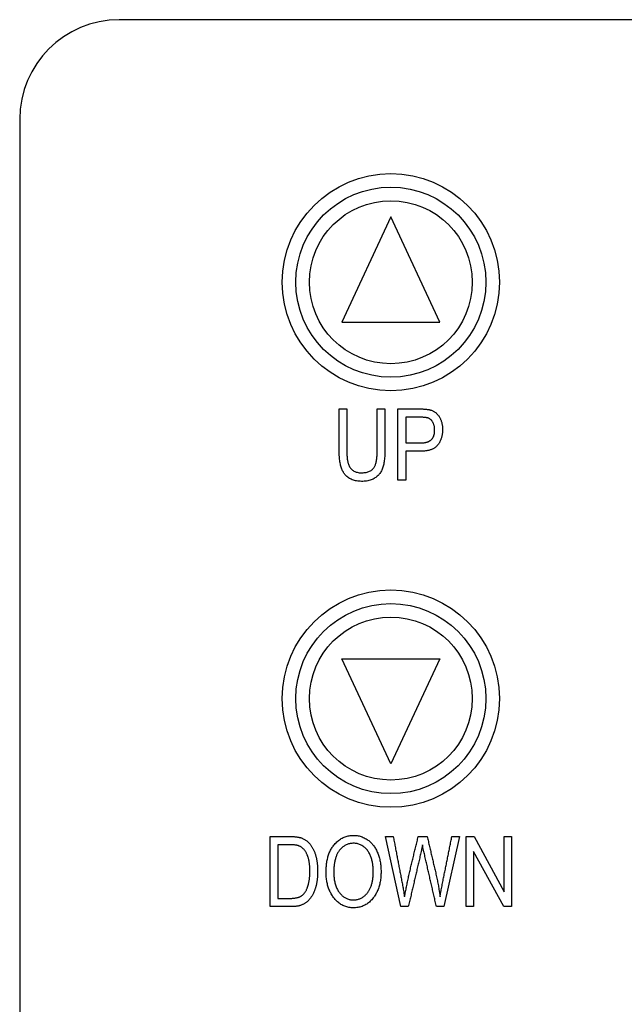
# Model space of a CAD drawing. Extents: x 62 to 213, y 47 to 156.
# Tile 2 of 8: x 62 to 96, y 102 to 156. Entities that reach past the tile are written whole.
import ezdxf

# ---------------------------------------------------------------- set-up
doc = ezdxf.new("R2010")
doc.units = 0
doc.layers.add('DEFAULT', color=7, linetype='CONTINUOUS')
doc.layers.add('DV1_0', color=7, linetype='CONTINUOUS')

# ---------------------------------------------------------------- blocks, each defined once
blk = doc.blocks.new('SE')
at = {"layer": 'DV1_0', "color": 7, "linetype": 'CONTINUOUS'}
for p, q in [((207.964, 156.085), (67.964, 156.085)), ((62.464, 150.585), (62.464, 100.585)), ((82.964, 145.187), (80.264, 139.385)), ((85.664, 139.385), (82.964, 145.187)), ((80.264, 139.385), (85.664, 139.385)), ((80.109, 134.585), (80.533, 134.585)), ((82.215, 134.585), (82.639, 134.585)), ((83.359, 130.648), (83.359, 134.585)), ((83.786, 134.124), (83.786, 132.709)), ((83.786, 132.248), (83.786, 130.648)), ((83.786, 130.648), (83.359, 130.648)), ((82.964, 114.982), (80.264, 120.785)), ((80.264, 120.785), (85.664, 120.785)), ((85.664, 120.785), (82.964, 114.982)), ((76.295, 107.093), (76.295, 110.966)), ((83.512, 107.093), (82.674, 110.966)), ((82.674, 110.966), (83.097, 110.966)), ((84.478, 110.966), (84.97, 110.966)), ((86.762, 110.966), (85.898, 107.093)), ((86.336, 110.966), (86.762, 110.966)), ((87.13, 107.093), (87.13, 110.966)), ((87.13, 110.966), (87.558, 110.966)), ((87.558, 110.966), (89.231, 107.907)), ((89.231, 107.907), (89.231, 110.966)), ((89.231, 110.966), (89.633, 110.966)), ((89.633, 110.966), (89.633, 107.093)), ((76.713, 110.513), (76.713, 107.549)), ((87.532, 110.147), (87.532, 107.093)), ((89.202, 107.093), (87.532, 110.147)), ((83.929, 107.093), (83.512, 107.093)), ((85.898, 107.093), (85.483, 107.093)), ((87.532, 107.093), (87.13, 107.093)), ((89.633, 107.093), (89.202, 107.093))]:
    blk.add_line(p, q, dxfattribs=at)
for points in [[(82.639, 134.585), (82.639, 134.522), (82.639, 134.46), (82.639, 134.398), (82.639, 134.335), (82.639, 134.273), (82.639, 134.211), (82.639, 134.148), (82.639, 134.086), (82.639, 134.024), (82.639, 133.962), (82.639, 133.899), (82.639, 133.837), (82.639, 133.775), (82.639, 133.712), (82.639, 133.65), (82.639, 133.588), (82.639, 133.525), (82.639, 133.463), (82.639, 133.401), (82.639, 133.338), (82.639, 133.276), (82.639, 133.214), (82.639, 133.152), (82.639, 133.089), (82.639, 133.027), (82.639, 132.965), (82.639, 132.902), (82.639, 132.84), (82.639, 132.778), (82.639, 132.715), (82.639, 132.653), (82.639, 132.591), (82.639, 132.528), (82.639, 132.466), (82.639, 132.404), (82.639, 132.341), (82.639, 132.268), (82.638, 132.185), (82.635, 132.104), (82.631, 132.026), (82.627, 131.949), (82.62, 131.875), (82.613, 131.804), (82.604, 131.734), (82.595, 131.667), (82.583, 131.602), (82.571, 131.54), (82.558, 131.48), (82.543, 131.422), (82.527, 131.366), (82.509, 131.313), (82.489, 131.261), (82.467, 131.211), (82.443, 131.162), (82.417, 131.115), (82.389, 131.07), (82.359, 131.027), (82.326, 130.985), (82.292, 130.945), (82.256, 130.907), (82.217, 130.87), (82.177, 130.835), (82.134, 130.802), (82.087, 130.77), (82.037, 130.739), (81.985, 130.711), (81.931, 130.686), (81.874, 130.664), (81.816, 130.644), (81.755, 130.627), (81.692, 130.613), (81.628, 130.602), (81.561, 130.594), (81.492, 130.588), (81.42, 130.585), (81.348, 130.585), (81.276, 130.587), (81.207, 130.592), (81.139, 130.599), (81.074, 130.609), (81.011, 130.622), (80.95, 130.637), (80.892, 130.654), (80.835, 130.674), (80.781, 130.697), (80.728, 130.722), (80.678, 130.749), (80.63, 130.779), (80.584, 130.812), (80.54, 130.847), (80.499, 130.885), (80.46, 130.925), (80.423, 130.967), (80.396, 131.003), (80.37, 131.04), (80.345, 131.08), (80.322, 131.122), (80.299, 131.166), (80.278, 131.213), (80.258, 131.261), (80.24, 131.312), (80.222, 131.366), (80.206, 131.421), (80.191, 131.479), (80.177, 131.539), (80.165, 131.602), (80.154, 131.667), (80.144, 131.734), (80.135, 131.803), (80.128, 131.875), (80.121, 131.948), (80.116, 132.025), (80.113, 132.103), (80.11, 132.184), (80.109, 132.267), (80.109, 132.341), (80.109, 132.404), (80.109, 132.466), (80.109, 132.528), (80.109, 132.591), (80.109, 132.653), (80.109, 132.715), (80.109, 132.777), (80.109, 132.84), (80.109, 132.902), (80.109, 132.964), (80.109, 133.027), (80.109, 133.089), (80.109, 133.151), (80.109, 133.214), (80.109, 133.276), (80.109, 133.338), (80.109, 133.401), (80.109, 133.463), (80.109, 133.525), (80.109, 133.588), (80.109, 133.65), (80.109, 133.712), (80.109, 133.775), (80.109, 133.837), (80.109, 133.899), (80.109, 133.961), (80.109, 134.024), (80.109, 134.086), (80.109, 134.148), (80.109, 134.211), (80.109, 134.273), (80.109, 134.335), (80.109, 134.398), (80.109, 134.46), (80.109, 134.522), (80.109, 134.585)], [(80.533, 134.585), (80.533, 134.534), (80.533, 134.484), (80.533, 134.434), (80.533, 134.384), (80.533, 134.333), (80.533, 134.283), (80.533, 134.233), (80.533, 134.183), (80.533, 134.133), (80.533, 134.082), (80.533, 134.032), (80.533, 133.982), (80.533, 133.932), (80.533, 133.881), (80.533, 133.831), (80.533, 133.781), (80.533, 133.731), (80.533, 133.68), (80.533, 133.63), (80.533, 133.58), (80.533, 133.53), (80.533, 133.479), (80.533, 133.429), (80.533, 133.379), (80.533, 133.329), (80.533, 133.278), (80.533, 133.228), (80.533, 133.178), (80.533, 133.128), (80.533, 133.077), (80.533, 133.027), (80.533, 132.977), (80.533, 132.927), (80.533, 132.876), (80.533, 132.826), (80.533, 132.776), (80.533, 132.726), (80.533, 132.676), (80.533, 132.625), (80.533, 132.575), (80.533, 132.525), (80.533, 132.475), (80.533, 132.424), (80.533, 132.374), (80.533, 132.324), (80.533, 132.259), (80.534, 132.193), (80.536, 132.13), (80.538, 132.069), (80.541, 132.011), (80.544, 131.955), (80.549, 131.902), (80.554, 131.851), (80.559, 131.803), (80.566, 131.757), (80.573, 131.713), (80.581, 131.673), (80.59, 131.634), (80.599, 131.598), (80.609, 131.565), (80.623, 131.528), (80.643, 131.479), (80.665, 131.433), (80.689, 131.39), (80.715, 131.349), (80.744, 131.31), (80.775, 131.274), (80.808, 131.241), (80.844, 131.21), (80.883, 131.182), (80.923, 131.156), (80.966, 131.134), (81.011, 131.114), (81.057, 131.097), (81.106, 131.083), (81.156, 131.072), (81.208, 131.064), (81.262, 131.058), (81.318, 131.056), (81.378, 131.057), (81.438, 131.06), (81.495, 131.065), (81.55, 131.072), (81.603, 131.082), (81.654, 131.094), (81.702, 131.108), (81.748, 131.124), (81.792, 131.143), (81.834, 131.164), (81.873, 131.188), (81.909, 131.214), (81.944, 131.243), (81.976, 131.274), (82.006, 131.308), (82.027, 131.335), (82.045, 131.362), (82.063, 131.393), (82.079, 131.425), (82.095, 131.46), (82.11, 131.497), (82.123, 131.536), (82.136, 131.578), (82.148, 131.622), (82.159, 131.668), (82.169, 131.716), (82.177, 131.767), (82.185, 131.82), (82.192, 131.876), (82.198, 131.933), (82.203, 131.993), (82.208, 132.056), (82.211, 132.12), (82.213, 132.187), (82.214, 132.256), (82.215, 132.324), (82.215, 132.374), (82.215, 132.424), (82.215, 132.475), (82.215, 132.525), (82.215, 132.575), (82.215, 132.625), (82.215, 132.676), (82.215, 132.726), (82.215, 132.776), (82.215, 132.826), (82.215, 132.877), (82.215, 132.927), (82.215, 132.977), (82.215, 133.027), (82.215, 133.077), (82.215, 133.128), (82.215, 133.178), (82.215, 133.228), (82.215, 133.278), (82.215, 133.329), (82.215, 133.379), (82.215, 133.429), (82.215, 133.479), (82.215, 133.53), (82.215, 133.58), (82.215, 133.63), (82.215, 133.68), (82.215, 133.731), (82.215, 133.781), (82.215, 133.831), (82.215, 133.881), (82.215, 133.932), (82.215, 133.982), (82.215, 134.032), (82.215, 134.082), (82.215, 134.133), (82.215, 134.183), (82.215, 134.233), (82.215, 134.283), (82.215, 134.333), (82.215, 134.384), (82.215, 134.434), (82.215, 134.484), (82.215, 134.534), (82.215, 134.585)], [(83.359, 134.585), (83.397, 134.585), (83.434, 134.585), (83.471, 134.585), (83.508, 134.585), (83.545, 134.585), (83.582, 134.585), (83.619, 134.585), (83.656, 134.585), (83.693, 134.585), (83.731, 134.585), (83.768, 134.585), (83.805, 134.585), (83.842, 134.585), (83.879, 134.585), (83.916, 134.585), (83.953, 134.585), (83.99, 134.585), (84.028, 134.585), (84.065, 134.585), (84.102, 134.585), (84.139, 134.585), (84.176, 134.585), (84.213, 134.585), (84.25, 134.585), (84.287, 134.585), (84.325, 134.585), (84.362, 134.585), (84.399, 134.585), (84.436, 134.585), (84.473, 134.585), (84.51, 134.585), (84.547, 134.585), (84.588, 134.585), (84.636, 134.584), (84.684, 134.583), (84.729, 134.582), (84.773, 134.58), (84.816, 134.577), (84.857, 134.574), (84.897, 134.571), (84.935, 134.567), (84.971, 134.562), (85.006, 134.557), (85.04, 134.552), (85.072, 134.546), (85.102, 134.539), (85.131, 134.532), (85.158, 134.525), (85.183, 134.517), (85.208, 134.508), (85.242, 134.494), (85.276, 134.479), (85.308, 134.463), (85.34, 134.446), (85.371, 134.427), (85.401, 134.406), (85.43, 134.385), (85.458, 134.362), (85.485, 134.338), (85.512, 134.312), (85.538, 134.286), (85.562, 134.257), (85.586, 134.228), (85.609, 134.197), (85.631, 134.165), (85.652, 134.131), (85.669, 134.101), (85.685, 134.071), (85.7, 134.04), (85.715, 134.008), (85.728, 133.976), (85.741, 133.942), (85.752, 133.908), (85.763, 133.874), (85.773, 133.839), (85.782, 133.803), (85.789, 133.766), (85.796, 133.729), (85.802, 133.691), (85.808, 133.652), (85.812, 133.613), (85.815, 133.573), (85.817, 133.532), (85.819, 133.491), (85.819, 133.449), (85.819, 133.407), (85.817, 133.366), (85.815, 133.325), (85.812, 133.285), (85.808, 133.245), (85.803, 133.206), (85.798, 133.168), (85.791, 133.131), (85.784, 133.093), (85.775, 133.057), (85.766, 133.021), (85.756, 132.986), (85.745, 132.951), (85.734, 132.917), (85.721, 132.884), (85.708, 132.851), (85.693, 132.819), (85.678, 132.788), (85.662, 132.757), (85.645, 132.727), (85.628, 132.697), (85.609, 132.668), (85.59, 132.64), (85.57, 132.613), (85.549, 132.586), (85.528, 132.561), (85.507, 132.538), (85.485, 132.516), (85.462, 132.495), (85.438, 132.474), (85.412, 132.455), (85.386, 132.436), (85.359, 132.418), (85.331, 132.401), (85.302, 132.385), (85.271, 132.37), (85.24, 132.356), (85.208, 132.342), (85.174, 132.33), (85.14, 132.318), (85.105, 132.307), (85.068, 132.297), (85.031, 132.289), (84.993, 132.28), (84.953, 132.273), (84.913, 132.267), (84.871, 132.262), (84.829, 132.257), (84.785, 132.253), (84.741, 132.251), (84.695, 132.249), (84.648, 132.248), (84.603, 132.248), (84.566, 132.248), (84.529, 132.248), (84.492, 132.249), (84.455, 132.249), (84.417, 132.249), (84.38, 132.249), (84.343, 132.249), (84.306, 132.249), (84.269, 132.249), (84.232, 132.249), (84.195, 132.249), (84.158, 132.249), (84.12, 132.249), (84.083, 132.248), (84.046, 132.248), (84.009, 132.248), (83.972, 132.248), (83.935, 132.248), (83.898, 132.248), (83.861, 132.248), (83.823, 132.248), (83.786, 132.248)], [(83.786, 132.709), (83.813, 132.709), (83.84, 132.709), (83.867, 132.709), (83.894, 132.709), (83.921, 132.709), (83.947, 132.709), (83.974, 132.709), (84.001, 132.709), (84.028, 132.709), (84.055, 132.709), (84.082, 132.709), (84.108, 132.709), (84.135, 132.709), (84.162, 132.709), (84.189, 132.709), (84.216, 132.709), (84.243, 132.709), (84.269, 132.709), (84.296, 132.709), (84.323, 132.709), (84.35, 132.709), (84.377, 132.709), (84.404, 132.709), (84.43, 132.709), (84.457, 132.709), (84.484, 132.709), (84.511, 132.709), (84.538, 132.709), (84.565, 132.709), (84.591, 132.709), (84.618, 132.709), (84.651, 132.709), (84.684, 132.71), (84.717, 132.712), (84.748, 132.714), (84.779, 132.717), (84.809, 132.721), (84.838, 132.725), (84.866, 132.73), (84.894, 132.735), (84.921, 132.742), (84.947, 132.749), (84.972, 132.756), (84.996, 132.765), (85.02, 132.773), (85.042, 132.783), (85.064, 132.793), (85.086, 132.804), (85.106, 132.816), (85.126, 132.828), (85.145, 132.841), (85.163, 132.854), (85.18, 132.868), (85.197, 132.883), (85.213, 132.899), (85.229, 132.917), (85.245, 132.935), (85.259, 132.954), (85.273, 132.974), (85.286, 132.995), (85.298, 133.016), (85.309, 133.039), (85.32, 133.062), (85.33, 133.086), (85.338, 133.11), (85.347, 133.136), (85.354, 133.162), (85.36, 133.189), (85.366, 133.217), (85.371, 133.245), (85.375, 133.274), (85.378, 133.304), (85.381, 133.335), (85.383, 133.367), (85.384, 133.399), (85.384, 133.432), (85.384, 133.465), (85.382, 133.497), (85.38, 133.529), (85.376, 133.56), (85.372, 133.591), (85.366, 133.62), (85.36, 133.649), (85.353, 133.678), (85.345, 133.706), (85.336, 133.733), (85.326, 133.759), (85.315, 133.785), (85.303, 133.81), (85.29, 133.835), (85.277, 133.858), (85.263, 133.881), (85.249, 133.902), (85.235, 133.922), (85.22, 133.941), (85.205, 133.959), (85.19, 133.976), (85.174, 133.992), (85.158, 134.007), (85.141, 134.02), (85.124, 134.033), (85.106, 134.044), (85.088, 134.054), (85.071, 134.063), (85.055, 134.07), (85.038, 134.076), (85.02, 134.082), (85, 134.088), (84.979, 134.093), (84.957, 134.098), (84.933, 134.102), (84.908, 134.106), (84.881, 134.11), (84.853, 134.113), (84.824, 134.116), (84.793, 134.118), (84.761, 134.12), (84.728, 134.122), (84.693, 134.123), (84.657, 134.123), (84.62, 134.124), (84.591, 134.124), (84.565, 134.124), (84.538, 134.124), (84.511, 134.124), (84.484, 134.124), (84.457, 134.124), (84.43, 134.124), (84.404, 134.124), (84.377, 134.124), (84.35, 134.124), (84.323, 134.124), (84.296, 134.124), (84.269, 134.124), (84.243, 134.124), (84.216, 134.124), (84.189, 134.124), (84.162, 134.124), (84.135, 134.124), (84.108, 134.124), (84.082, 134.124), (84.055, 134.124), (84.028, 134.124), (84.001, 134.124), (83.974, 134.124), (83.947, 134.124), (83.921, 134.124), (83.894, 134.124), (83.867, 134.124), (83.84, 134.124), (83.813, 134.124), (83.786, 134.124)], [(76.295, 110.966), (76.333, 110.966), (76.371, 110.966), (76.408, 110.966), (76.446, 110.966), (76.484, 110.966), (76.522, 110.966), (76.559, 110.966), (76.597, 110.966), (76.635, 110.966), (76.673, 110.966), (76.71, 110.966), (76.748, 110.966), (76.786, 110.966), (76.824, 110.966), (76.862, 110.966), (76.899, 110.966), (76.937, 110.966), (76.975, 110.966), (77.013, 110.966), (77.05, 110.966), (77.088, 110.966), (77.126, 110.966), (77.164, 110.966), (77.202, 110.966), (77.239, 110.966), (77.277, 110.966), (77.315, 110.966), (77.353, 110.966), (77.39, 110.966), (77.439, 110.966), (77.486, 110.965), (77.531, 110.964), (77.575, 110.962), (77.618, 110.96), (77.659, 110.957), (77.699, 110.954), (77.738, 110.95), (77.775, 110.945), (77.81, 110.94), (77.844, 110.935), (77.877, 110.929), (77.909, 110.922), (77.939, 110.915), (77.967, 110.907), (77.994, 110.899), (78.024, 110.889), (78.059, 110.875), (78.093, 110.861), (78.127, 110.845), (78.159, 110.829), (78.192, 110.811), (78.223, 110.792), (78.254, 110.772), (78.285, 110.75), (78.315, 110.728), (78.344, 110.704), (78.373, 110.679), (78.401, 110.653), (78.429, 110.625), (78.456, 110.597), (78.482, 110.567), (78.506, 110.539), (78.527, 110.511), (78.548, 110.483), (78.569, 110.454), (78.589, 110.424), (78.608, 110.394), (78.627, 110.363), (78.645, 110.331), (78.663, 110.298), (78.68, 110.265), (78.696, 110.231), (78.712, 110.196), (78.728, 110.161), (78.743, 110.124), (78.757, 110.087), (78.771, 110.05), (78.784, 110.011), (78.797, 109.972), (78.809, 109.934), (78.819, 109.901), (78.828, 109.869), (78.836, 109.835), (78.844, 109.802), (78.852, 109.767), (78.859, 109.733), (78.866, 109.697), (78.873, 109.662), (78.879, 109.625), (78.885, 109.589), (78.89, 109.551), (78.895, 109.514), (78.899, 109.476), (78.903, 109.437), (78.907, 109.398), (78.91, 109.358), (78.913, 109.318), (78.915, 109.277), (78.917, 109.236), (78.919, 109.194), (78.92, 109.152), (78.921, 109.11), (78.921, 109.067), (78.921, 109.024), (78.921, 108.981), (78.92, 108.938), (78.919, 108.896), (78.917, 108.855), (78.915, 108.813), (78.912, 108.773), (78.909, 108.732), (78.906, 108.693), (78.902, 108.653), (78.898, 108.614), (78.893, 108.576), (78.888, 108.538), (78.882, 108.5), (78.877, 108.463), (78.87, 108.427), (78.864, 108.39), (78.856, 108.355), (78.849, 108.319), (78.841, 108.284), (78.832, 108.25), (78.824, 108.216), (78.814, 108.182), (78.805, 108.149), (78.795, 108.116), (78.784, 108.084), (78.773, 108.052), (78.762, 108.021), (78.75, 107.99), (78.738, 107.959), (78.724, 107.927), (78.706, 107.886), (78.688, 107.846), (78.669, 107.807), (78.65, 107.77), (78.63, 107.733), (78.61, 107.697), (78.589, 107.663), (78.568, 107.63), (78.547, 107.598), (78.525, 107.567), (78.503, 107.537), (78.48, 107.508), (78.457, 107.48), (78.433, 107.453), (78.409, 107.428), (78.384, 107.403), (78.359, 107.38), (78.334, 107.358), (78.308, 107.337), (78.282, 107.317), (78.255, 107.298), (78.228, 107.28), (78.199, 107.263), (78.171, 107.246), (78.141, 107.231), (78.11, 107.217), (78.079, 107.203), (78.047, 107.19), (78.014, 107.178), (77.98, 107.166), (77.945, 107.156), (77.91, 107.146), (77.874, 107.137), (77.837, 107.129), (77.799, 107.122), (77.761, 107.116), (77.721, 107.11), (77.681, 107.105), (77.641, 107.101), (77.599, 107.098), (77.557, 107.095), (77.514, 107.094), (77.47, 107.093), (77.428, 107.093), (77.39, 107.093), (77.352, 107.093), (77.315, 107.093), (77.277, 107.093), (77.239, 107.093), (77.201, 107.093), (77.164, 107.093), (77.126, 107.093), (77.088, 107.093), (77.05, 107.093), (77.013, 107.093), (76.975, 107.093), (76.937, 107.093), (76.899, 107.093), (76.861, 107.093), (76.824, 107.093), (76.786, 107.093), (76.748, 107.093), (76.71, 107.093), (76.673, 107.093), (76.635, 107.093), (76.597, 107.093), (76.559, 107.093), (76.522, 107.093), (76.484, 107.093), (76.446, 107.093), (76.408, 107.093), (76.371, 107.093), (76.333, 107.093), (76.295, 107.093)], [(83.097, 110.966), (83.11, 110.897), (83.123, 110.828), (83.136, 110.758), (83.149, 110.689), (83.163, 110.62), (83.176, 110.55), (83.189, 110.481), (83.202, 110.412), (83.216, 110.342), (83.229, 110.273), (83.242, 110.204), (83.255, 110.134), (83.269, 110.065), (83.282, 109.996), (83.295, 109.926), (83.308, 109.857), (83.321, 109.788), (83.335, 109.718), (83.348, 109.649), (83.361, 109.58), (83.374, 109.511), (83.388, 109.441), (83.401, 109.372), (83.414, 109.303), (83.427, 109.233), (83.441, 109.164), (83.454, 109.095), (83.467, 109.025), (83.48, 108.956), (83.493, 108.887), (83.507, 108.817), (83.52, 108.748), (83.533, 108.679), (83.546, 108.609), (83.56, 108.54), (83.573, 108.471), (83.586, 108.401), (83.599, 108.332), (83.612, 108.263), (83.625, 108.193), (83.638, 108.124), (83.65, 108.054), (83.662, 107.985), (83.674, 107.915), (83.685, 107.846), (83.697, 107.776), (83.707, 107.706), (83.718, 107.636)], [(83.718, 107.636), (83.732, 107.706), (83.746, 107.776), (83.76, 107.846), (83.774, 107.915), (83.788, 107.985), (83.802, 108.055), (83.816, 108.125), (83.831, 108.194), (83.845, 108.264), (83.859, 108.334), (83.873, 108.404), (83.887, 108.473), (83.902, 108.543), (83.917, 108.613), (83.932, 108.682), (83.947, 108.752), (83.962, 108.821), (83.978, 108.89), (83.994, 108.96), (84.009, 109.029), (84.025, 109.098), (84.042, 109.168), (84.058, 109.237), (84.074, 109.306), (84.091, 109.376), (84.107, 109.445), (84.124, 109.514), (84.141, 109.583), (84.158, 109.652), (84.174, 109.721), (84.191, 109.791), (84.208, 109.86), (84.225, 109.929), (84.242, 109.998), (84.259, 110.067), (84.277, 110.136), (84.294, 110.205), (84.311, 110.274), (84.328, 110.344), (84.345, 110.413), (84.361, 110.482), (84.378, 110.551), (84.395, 110.62), (84.412, 110.689), (84.429, 110.759), (84.445, 110.828), (84.462, 110.897), (84.478, 110.966)], [(84.97, 110.966), (84.986, 110.897), (85.003, 110.828), (85.019, 110.759), (85.035, 110.69), (85.051, 110.621), (85.067, 110.552), (85.084, 110.483), (85.1, 110.413), (85.116, 110.344), (85.132, 110.275), (85.148, 110.206), (85.164, 110.137), (85.181, 110.068), (85.197, 109.999), (85.213, 109.93), (85.229, 109.861), (85.245, 109.792), (85.262, 109.722), (85.278, 109.653), (85.294, 109.584), (85.31, 109.515), (85.326, 109.446), (85.343, 109.377), (85.359, 109.308), (85.375, 109.239), (85.391, 109.17), (85.407, 109.101), (85.423, 109.031), (85.44, 108.96), (85.457, 108.887), (85.473, 108.815), (85.489, 108.742), (85.504, 108.671), (85.519, 108.599), (85.533, 108.528), (85.547, 108.458), (85.561, 108.387), (85.574, 108.318), (85.587, 108.248), (85.599, 108.179), (85.611, 108.11), (85.622, 108.041), (85.633, 107.973), (85.644, 107.905), (85.654, 107.837), (85.663, 107.77), (85.673, 107.703), (85.682, 107.636)], [(85.682, 107.636), (85.692, 107.699), (85.703, 107.763), (85.714, 107.828), (85.726, 107.895), (85.738, 107.962), (85.751, 108.031), (85.764, 108.101), (85.777, 108.173), (85.791, 108.245), (85.805, 108.319), (85.82, 108.394), (85.835, 108.47), (85.849, 108.54), (85.863, 108.609), (85.877, 108.679), (85.891, 108.748), (85.905, 108.817), (85.918, 108.887), (85.932, 108.956), (85.946, 109.025), (85.96, 109.095), (85.974, 109.164), (85.988, 109.233), (86.002, 109.303), (86.016, 109.372), (86.03, 109.441), (86.044, 109.511), (86.058, 109.58), (86.071, 109.649), (86.085, 109.719), (86.099, 109.788), (86.113, 109.857), (86.127, 109.927), (86.141, 109.996), (86.155, 110.065), (86.169, 110.134), (86.183, 110.204), (86.197, 110.273), (86.211, 110.342), (86.225, 110.412), (86.239, 110.481), (86.253, 110.55), (86.267, 110.62), (86.281, 110.689), (86.294, 110.758), (86.308, 110.828), (86.322, 110.897), (86.336, 110.966)], [(76.713, 107.549), (76.743, 107.549), (76.774, 107.549), (76.804, 107.549), (76.835, 107.549), (76.866, 107.549), (76.896, 107.549), (76.927, 107.549), (76.957, 107.549), (76.988, 107.549), (77.018, 107.549), (77.049, 107.549), (77.08, 107.549), (77.11, 107.549), (77.141, 107.549), (77.171, 107.549), (77.202, 107.549), (77.233, 107.549), (77.263, 107.549), (77.294, 107.549), (77.324, 107.549), (77.355, 107.549), (77.386, 107.549), (77.423, 107.549), (77.461, 107.55), (77.498, 107.551), (77.534, 107.553), (77.569, 107.556), (77.603, 107.559), (77.637, 107.562), (77.669, 107.567), (77.701, 107.572), (77.731, 107.577), (77.761, 107.583), (77.79, 107.59), (77.818, 107.597), (77.845, 107.605), (77.872, 107.613), (77.897, 107.622), (77.921, 107.632), (77.945, 107.642), (77.967, 107.653), (77.989, 107.664), (78.01, 107.676), (78.032, 107.69), (78.056, 107.706), (78.078, 107.723), (78.1, 107.742), (78.121, 107.761), (78.141, 107.781), (78.161, 107.802), (78.181, 107.824), (78.199, 107.848), (78.217, 107.872), (78.234, 107.897), (78.251, 107.924), (78.267, 107.951), (78.282, 107.979), (78.297, 108.008), (78.311, 108.038), (78.325, 108.069), (78.338, 108.101), (78.349, 108.13), (78.358, 108.156), (78.367, 108.183), (78.376, 108.21), (78.385, 108.238), (78.393, 108.265), (78.401, 108.294), (78.409, 108.322), (78.416, 108.351), (78.423, 108.38), (78.43, 108.41), (78.436, 108.439), (78.442, 108.47), (78.448, 108.5), (78.453, 108.531), (78.458, 108.562), (78.463, 108.594), (78.467, 108.626), (78.471, 108.658), (78.475, 108.69), (78.478, 108.723), (78.481, 108.757), (78.484, 108.79), (78.486, 108.824), (78.488, 108.859), (78.49, 108.893), (78.491, 108.928), (78.492, 108.964), (78.493, 108.999), (78.493, 109.035), (78.493, 109.072), (78.493, 109.108), (78.493, 109.144), (78.492, 109.179), (78.49, 109.213), (78.489, 109.247), (78.487, 109.281), (78.485, 109.314), (78.482, 109.347), (78.48, 109.379), (78.477, 109.411), (78.473, 109.442), (78.469, 109.473), (78.465, 109.503), (78.461, 109.533), (78.457, 109.563), (78.452, 109.591), (78.446, 109.62), (78.441, 109.648), (78.435, 109.675), (78.429, 109.702), (78.422, 109.729), (78.416, 109.755), (78.409, 109.78), (78.401, 109.805), (78.394, 109.83), (78.386, 109.854), (78.377, 109.878), (78.369, 109.901), (78.36, 109.924), (78.351, 109.946), (78.341, 109.968), (78.33, 109.992), (78.314, 110.024), (78.298, 110.055), (78.281, 110.085), (78.264, 110.114), (78.246, 110.142), (78.228, 110.169), (78.209, 110.195), (78.19, 110.22), (78.171, 110.243), (78.151, 110.266), (78.13, 110.287), (78.109, 110.308), (78.088, 110.327), (78.066, 110.345), (78.044, 110.363), (78.021, 110.379), (77.998, 110.394), (77.974, 110.408), (77.95, 110.421), (77.926, 110.433), (77.906, 110.442), (77.885, 110.45), (77.863, 110.458), (77.84, 110.465), (77.816, 110.471), (77.79, 110.478), (77.764, 110.483), (77.736, 110.488), (77.706, 110.493), (77.676, 110.497), (77.644, 110.501), (77.611, 110.504), (77.577, 110.506), (77.542, 110.509), (77.505, 110.51), (77.467, 110.512), (77.428, 110.512), (77.387, 110.513), (77.355, 110.513), (77.324, 110.513), (77.294, 110.513), (77.263, 110.513), (77.233, 110.513), (77.202, 110.513), (77.171, 110.513), (77.141, 110.513), (77.11, 110.513), (77.08, 110.513), (77.049, 110.513), (77.018, 110.513), (76.988, 110.513), (76.957, 110.513), (76.927, 110.513), (76.896, 110.513), (76.865, 110.513), (76.835, 110.513), (76.804, 110.513), (76.774, 110.513), (76.743, 110.513), (76.713, 110.513)], [(84.707, 110.5), (84.693, 110.421), (84.678, 110.345), (84.664, 110.272), (84.649, 110.202), (84.635, 110.134), (84.62, 110.069), (84.605, 110.001), (84.588, 109.93), (84.572, 109.859), (84.556, 109.788), (84.539, 109.717), (84.523, 109.646), (84.506, 109.575), (84.49, 109.504), (84.473, 109.433), (84.457, 109.362), (84.44, 109.291), (84.424, 109.22), (84.408, 109.149), (84.391, 109.078), (84.375, 109.007), (84.358, 108.937), (84.342, 108.866), (84.325, 108.795), (84.309, 108.724), (84.292, 108.653), (84.276, 108.582), (84.259, 108.511), (84.243, 108.44), (84.226, 108.369), (84.21, 108.298), (84.193, 108.227), (84.177, 108.156), (84.16, 108.085), (84.144, 108.015), (84.127, 107.944), (84.111, 107.873), (84.094, 107.802), (84.078, 107.731), (84.061, 107.66), (84.044, 107.589), (84.028, 107.518), (84.011, 107.447), (83.995, 107.376), (83.978, 107.305), (83.962, 107.234), (83.946, 107.163), (83.929, 107.093)], [(85.483, 107.093), (85.467, 107.164), (85.451, 107.235), (85.434, 107.305), (85.418, 107.376), (85.402, 107.447), (85.386, 107.518), (85.369, 107.589), (85.353, 107.66), (85.337, 107.731), (85.321, 107.802), (85.305, 107.873), (85.288, 107.944), (85.272, 108.015), (85.256, 108.086), (85.24, 108.157), (85.223, 108.228), (85.207, 108.299), (85.191, 108.37), (85.175, 108.441), (85.158, 108.512), (85.142, 108.583), (85.126, 108.654), (85.11, 108.725), (85.093, 108.796), (85.077, 108.867), (85.061, 108.938), (85.045, 109.009), (85.028, 109.08), (85.012, 109.151), (84.996, 109.222), (84.98, 109.293), (84.964, 109.364), (84.947, 109.434), (84.931, 109.505), (84.915, 109.576), (84.899, 109.647), (84.882, 109.718), (84.866, 109.789), (84.85, 109.86), (84.834, 109.931), (84.817, 110.002), (84.801, 110.073), (84.785, 110.144), (84.77, 110.215), (84.754, 110.286), (84.738, 110.358), (84.723, 110.429), (84.707, 110.5)]]:
    blk.add_lwpolyline(points, dxfattribs=at)
for points in [[(79.385, 108.979), (79.386, 109.053), (79.388, 109.126), (79.391, 109.198), (79.395, 109.268), (79.401, 109.337), (79.408, 109.404), (79.416, 109.471), (79.425, 109.536), (79.436, 109.599), (79.448, 109.662), (79.461, 109.723), (79.475, 109.783), (79.491, 109.841), (79.508, 109.898), (79.526, 109.954), (79.545, 110.009), (79.566, 110.062), (79.588, 110.114), (79.611, 110.165), (79.635, 110.214), (79.661, 110.262), (79.688, 110.309), (79.716, 110.354), (79.746, 110.398), (79.776, 110.44), (79.808, 110.482), (79.847, 110.529), (79.891, 110.578), (79.936, 110.624), (79.982, 110.668), (80.028, 110.71), (80.076, 110.749), (80.125, 110.785), (80.174, 110.819), (80.225, 110.851), (80.277, 110.88), (80.329, 110.906), (80.383, 110.93), (80.437, 110.951), (80.493, 110.97), (80.55, 110.986), (80.607, 111), (80.666, 111.011), (80.726, 111.02), (80.786, 111.026), (80.848, 111.03), (80.911, 111.031), (80.974, 111.029), (81.036, 111.025), (81.097, 111.018), (81.157, 111.008), (81.216, 110.996), (81.274, 110.981), (81.332, 110.963), (81.389, 110.943), (81.444, 110.919), (81.499, 110.893), (81.553, 110.865), (81.606, 110.834), (81.659, 110.8), (81.702, 110.769), (81.742, 110.739), (81.78, 110.707), (81.818, 110.674), (81.855, 110.64), (81.891, 110.604), (81.926, 110.566), (81.959, 110.527), (81.992, 110.487), (82.024, 110.445), (82.055, 110.402), (82.084, 110.357), (82.113, 110.31), (82.141, 110.262), (82.167, 110.213), (82.193, 110.162), (82.217, 110.109), (82.241, 110.055), (82.263, 110), (82.283, 109.944), (82.302, 109.886), (82.32, 109.827), (82.336, 109.767), (82.351, 109.706), (82.364, 109.643), (82.376, 109.579), (82.387, 109.514), (82.396, 109.448), (82.404, 109.381), (82.41, 109.312), (82.415, 109.242), (82.419, 109.171), (82.421, 109.099), (82.421, 109.025), (82.421, 108.952), (82.418, 108.879), (82.415, 108.808), (82.41, 108.738), (82.403, 108.669), (82.395, 108.601), (82.386, 108.535), (82.375, 108.47), (82.362, 108.405), (82.349, 108.342), (82.333, 108.281), (82.316, 108.22), (82.298, 108.161), (82.278, 108.103), (82.257, 108.045), (82.235, 107.99), (82.21, 107.935), (82.185, 107.882), (82.157, 107.829), (82.129, 107.778), (82.099, 107.728), (82.067, 107.679), (82.034, 107.632), (81.994, 107.579), (81.953, 107.528), (81.91, 107.479), (81.867, 107.433), (81.822, 107.389), (81.776, 107.348), (81.73, 107.309), (81.682, 107.273), (81.633, 107.239), (81.583, 107.208), (81.531, 107.179), (81.479, 107.153), (81.426, 107.13), (81.371, 107.108), (81.315, 107.09), (81.259, 107.074), (81.201, 107.06), (81.142, 107.049), (81.081, 107.041), (81.02, 107.035), (80.958, 107.032), (80.894, 107.031), (80.831, 107.032), (80.769, 107.037), (80.708, 107.043), (80.648, 107.052), (80.589, 107.064), (80.531, 107.078), (80.475, 107.095), (80.42, 107.115), (80.366, 107.137), (80.313, 107.161), (80.261, 107.188), (80.21, 107.217), (80.16, 107.249), (80.112, 107.284), (80.065, 107.321), (80.019, 107.361), (79.973, 107.403), (79.93, 107.447), (79.887, 107.494), (79.845, 107.544), (79.805, 107.596), (79.766, 107.65), (79.734, 107.698), (79.703, 107.747), (79.673, 107.797), (79.645, 107.848), (79.618, 107.9), (79.593, 107.952), (79.569, 108.006), (79.547, 108.06), (79.526, 108.115), (79.507, 108.171), (79.489, 108.228), (79.472, 108.286), (79.457, 108.345), (79.443, 108.404), (79.431, 108.465), (79.42, 108.526), (79.411, 108.588), (79.403, 108.651), (79.397, 108.715), (79.392, 108.78), (79.388, 108.845), (79.386, 108.912)], [(79.813, 108.971), (79.814, 108.902), (79.816, 108.834), (79.82, 108.767), (79.825, 108.702), (79.832, 108.639), (79.841, 108.577), (79.851, 108.517), (79.862, 108.458), (79.875, 108.4), (79.89, 108.345), (79.906, 108.291), (79.924, 108.238), (79.943, 108.187), (79.963, 108.137), (79.986, 108.09), (80.01, 108.043), (80.035, 107.998), (80.062, 107.955), (80.09, 107.913), (80.12, 107.873), (80.151, 107.835), (80.183, 107.798), (80.216, 107.764), (80.249, 107.731), (80.283, 107.7), (80.318, 107.671), (80.353, 107.644), (80.389, 107.619), (80.426, 107.596), (80.463, 107.575), (80.501, 107.555), (80.54, 107.538), (80.579, 107.522), (80.619, 107.509), (80.659, 107.497), (80.701, 107.487), (80.742, 107.479), (80.785, 107.473), (80.828, 107.469), (80.872, 107.467), (80.916, 107.466), (80.96, 107.468), (81.003, 107.471), (81.046, 107.476), (81.088, 107.483), (81.129, 107.492), (81.17, 107.503), (81.209, 107.516), (81.249, 107.53), (81.287, 107.546), (81.325, 107.564), (81.362, 107.584), (81.398, 107.606), (81.434, 107.629), (81.469, 107.655), (81.503, 107.682), (81.537, 107.711), (81.57, 107.742), (81.602, 107.775), (81.633, 107.81), (81.664, 107.847), (81.691, 107.881), (81.713, 107.912), (81.734, 107.943), (81.755, 107.976), (81.775, 108.01), (81.794, 108.045), (81.812, 108.08), (81.829, 108.117), (81.846, 108.155), (81.861, 108.194), (81.876, 108.233), (81.89, 108.274), (81.903, 108.316), (81.915, 108.359), (81.926, 108.403), (81.936, 108.448), (81.946, 108.494), (81.954, 108.541), (81.962, 108.589), (81.969, 108.638), (81.975, 108.688), (81.98, 108.739), (81.985, 108.792), (81.988, 108.845), (81.991, 108.899), (81.993, 108.955), (81.993, 109.011), (81.993, 109.069), (81.992, 109.126), (81.99, 109.182), (81.987, 109.237), (81.982, 109.292), (81.977, 109.346), (81.97, 109.399), (81.963, 109.452), (81.954, 109.504), (81.944, 109.555), (81.933, 109.606), (81.921, 109.655), (81.908, 109.704), (81.894, 109.753), (81.879, 109.801), (81.863, 109.848), (81.845, 109.894), (81.827, 109.941), (81.805, 109.989), (81.782, 110.036), (81.757, 110.081), (81.73, 110.125), (81.702, 110.167), (81.672, 110.207), (81.64, 110.245), (81.606, 110.282), (81.571, 110.318), (81.534, 110.352), (81.495, 110.384), (81.454, 110.414), (81.413, 110.443), (81.37, 110.469), (81.327, 110.492), (81.283, 110.513), (81.239, 110.532), (81.194, 110.548), (81.149, 110.561), (81.103, 110.573), (81.056, 110.581), (81.008, 110.587), (80.96, 110.591), (80.912, 110.593), (80.863, 110.592), (80.815, 110.589), (80.768, 110.584), (80.722, 110.576), (80.677, 110.567), (80.633, 110.556), (80.589, 110.542), (80.547, 110.527), (80.505, 110.509), (80.464, 110.489), (80.424, 110.467), (80.385, 110.443), (80.347, 110.417), (80.31, 110.389), (80.274, 110.359), (80.238, 110.326), (80.203, 110.292), (80.17, 110.255), (80.137, 110.217), (80.11, 110.182), (80.087, 110.151), (80.066, 110.118), (80.045, 110.085), (80.025, 110.05), (80.006, 110.013), (79.988, 109.976), (79.971, 109.937), (79.955, 109.898), (79.939, 109.857), (79.925, 109.814), (79.911, 109.771), (79.899, 109.726), (79.887, 109.68), (79.876, 109.633), (79.866, 109.584), (79.857, 109.535), (79.848, 109.484), (79.841, 109.432), (79.834, 109.378), (79.829, 109.324), (79.824, 109.268), (79.82, 109.211), (79.817, 109.153), (79.815, 109.094), (79.814, 109.033)]]:
    blk.add_lwpolyline(points, close=True, dxfattribs=at)
for centre, radius in [((82.964, 141.585), 6), ((82.964, 141.585), 5.25), ((82.964, 141.585), 4.5), ((82.964, 118.585), 6), ((82.964, 118.585), 5.25), ((82.964, 118.585), 4.5)]:
    blk.add_circle(centre, radius, dxfattribs=at)
blk.add_arc((67.964, 150.585), 5.5, 90, 180, dxfattribs=at)

msp = doc.modelspace()

# ---------------------------------------------------------------- block references
at = {"layer": 'DEFAULT'}
msp.add_blockref('SE', (0, 0), dxfattribs=at)

doc.saveas('drawing.dxf')
